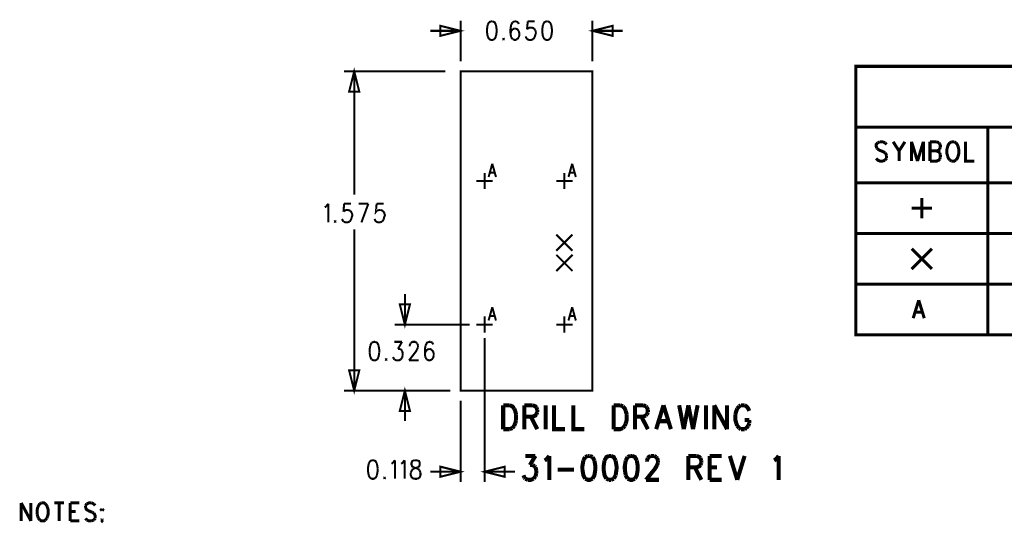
# Model space of a CAD drawing. Extents: x 5.82 to 15.01, y 4.82 to 9.83.
# Tile 6 of 9: x 5.82 to 10.68, y 7.35 to 9.83. Entities that reach past the tile are written whole.
import ezdxf

# ---------------------------------------------------------------- set-up
doc = ezdxf.new("R2010")
doc.units = 0
doc.layers.add('DD_PHO', color=1, linetype='CONTINUOUS')

msp = doc.modelspace()

# ---------------------------------------------------------------- linework, layer by layer
at = {"layer": 'DD_PHO'}
for points, const_width in [([(8, 9.625), (8, 9.825)], 0.01), ([(8.14022, 9.8175), (8.1334, 9.80437)], 0.01), ([(8.15045, 9.82187), (8.14022, 9.8175)], 0.01), ([(8.15727, 9.82187), (8.15045, 9.82187)], 0.01), ([(8.17431, 9.80437), (8.1675, 9.8175), (8.15727, 9.82187)], 0.01), ([(8.25613, 9.8175), (8.24931, 9.80437)], 0.01), ([(8.26636, 9.82187), (8.25613, 9.8175)], 0.01), ([(8.27318, 9.82187), (8.26636, 9.82187)], 0.01), ([(8.2834, 9.8175), (8.27318, 9.82187)], 0.01), ([(8.28681, 9.80875), (8.2834, 9.8175)], 0.01), ([(8.33113, 9.82187), (8.32772, 9.7825)], 0.01), ([(8.36522, 9.82187), (8.33113, 9.82187)], 0.01), ([(8.42318, 9.82187), (8.41295, 9.8175), (8.40613, 9.80437)], 0.01), ([(8.43, 9.82187), (8.42318, 9.82187)], 0.01), ([(8.44022, 9.8175), (8.43, 9.82187)], 0.01), ([(8.44704, 9.80437), (8.44022, 9.8175)], 0.01), ([(8.65, 9.625), (8.65, 9.825)], 0.01), ([(8, 9.775), (7.85, 9.775)], 0.01), ([(8, 9.775), (7.9, 9.75), (7.9, 9.8), (8, 9.775)], 0.01), ([(8.1334, 9.80437), (8.13, 9.7825), (8.13, 9.76937)], 0.01), ([(8.13, 9.76937), (8.1334, 9.7475)], 0.01), ([(8.17772, 9.7825), (8.17431, 9.80437)], 0.01), ([(8.17431, 9.7475), (8.17772, 9.76937)], 0.01), ([(8.17772, 9.76937), (8.17772, 9.7825)], 0.01), ([(8.24931, 9.80437), (8.2459, 9.7825)], 0.01), ([(8.2459, 9.7825), (8.2459, 9.76062)], 0.01), ([(8.24931, 9.77375), (8.2459, 9.76062)], 0.01), ([(8.2459, 9.76062), (8.24931, 9.74312)], 0.01), ([(8.25613, 9.7825), (8.24931, 9.77375)], 0.01), ([(8.26636, 9.78687), (8.25613, 9.7825)], 0.01), ([(8.26977, 9.78687), (8.26636, 9.78687)], 0.01), ([(8.28681, 9.77375), (8.28, 9.7825), (8.26977, 9.78687)], 0.01), ([(8.29022, 9.76062), (8.28681, 9.77375)], 0.01), ([(8.29022, 9.75625), (8.29022, 9.76062)], 0.01), ([(8.32772, 9.7825), (8.33113, 9.78687)], 0.01), ([(8.33113, 9.78687), (8.34136, 9.79125), (8.35159, 9.79125), (8.36181, 9.78687)], 0.01), ([(8.36181, 9.78687), (8.36863, 9.77812)], 0.01), ([(8.36863, 9.77812), (8.37204, 9.765)], 0.01), ([(8.37204, 9.765), (8.36863, 9.75625)], 0.01), ([(8.40613, 9.80437), (8.40272, 9.7825)], 0.01), ([(8.40272, 9.7825), (8.40272, 9.76937)], 0.01), ([(8.40272, 9.76937), (8.40613, 9.7475)], 0.01), ([(8.45045, 9.76937), (8.45045, 9.7825), (8.44704, 9.80437)], 0.01), ([(8.44704, 9.7475), (8.45045, 9.76937)], 0.01), ([(8.65, 9.775), (8.75, 9.8), (8.75, 9.75), (8.65, 9.775)], 0.01), ([(8.65, 9.775), (8.8, 9.775)], 0.01), ([(8.1334, 9.7475), (8.14022, 9.73437)], 0.01), ([(8.14022, 9.73437), (8.15045, 9.73), (8.15727, 9.73), (8.1675, 9.73437)], 0.01), ([(8.1675, 9.73437), (8.17431, 9.7475)], 0.01), ([(8.21181, 9.73875), (8.2084, 9.73437)], 0.01), ([(8.2084, 9.73437), (8.21181, 9.73)], 0.01), ([(8.21522, 9.73437), (8.21181, 9.73875)], 0.01), ([(8.21181, 9.73), (8.21522, 9.73437)], 0.01), ([(8.24931, 9.74312), (8.25613, 9.73437)], 0.01), ([(8.25613, 9.73437), (8.26636, 9.73), (8.26977, 9.73), (8.28, 9.73437)], 0.01), ([(8.28, 9.73437), (8.28681, 9.74312)], 0.01), ([(8.28681, 9.74312), (8.29022, 9.75625)], 0.01), ([(8.32431, 9.73875), (8.3209, 9.7475)], 0.01), ([(8.32772, 9.73437), (8.32431, 9.73875)], 0.01), ([(8.3584, 9.73437), (8.34818, 9.73), (8.33795, 9.73), (8.32772, 9.73437)], 0.01), ([(8.36522, 9.74312), (8.3584, 9.73437)], 0.01), ([(8.36863, 9.75625), (8.36522, 9.74312)], 0.01), ([(8.40613, 9.7475), (8.41295, 9.73437)], 0.01), ([(8.41295, 9.73437), (8.42318, 9.73), (8.43, 9.73), (8.44022, 9.73437)], 0.01), ([(8.44022, 9.73437), (8.44704, 9.7475)], 0.01), ([(7.925, 9.575), (7.425, 9.575)], 0.01), ([(7.475, 9.575), (7.5, 9.475), (7.45, 9.475), (7.475, 9.575)], 0.01), ([(7.475, 9.575), (7.475, 8.9675)], 0.01), ([(7.975, 9.575), (7.97502, 9.575)], 0.001), ([(8, 8), (8.65, 8), (8.65, 9.575), (8, 9.575), (8, 8)], 0.01), ([(8, 9.575), (8.00002, 9.575)], 0.001), ([(8.65, 9.575), (8.65002, 9.575)], 0.001), ([(9.95, 9.6), (9.95, 8.275), (13.6, 8.275), (13.6, 9.6), (9.95, 9.6)], 0.015), ([(9.95, 9.3), (13.6, 9.3)], 0.015), ([(10.6, 9.3), (10.6, 8.275)], 0.015), ([(10.05727, 9.22312), (10.05, 9.21406), (10.05, 9.205), (10.05363, 9.19593)], 0.015), ([(10.06818, 9.22765), (10.05727, 9.22312)], 0.015), ([(10.08272, 9.22765), (10.06818, 9.22765)], 0.015), ([(10.09363, 9.22312), (10.08272, 9.22765)], 0.015), ([(10.1009, 9.21406), (10.09363, 9.22312)], 0.015), ([(10.13363, 9.22765), (10.16272, 9.18234)], 0.015), ([(10.19181, 9.22765), (10.16272, 9.18234)], 0.015), ([(10.22454, 9.22765), (10.22454, 9.1325)], 0.015), ([(10.22454, 9.22765), (10.25363, 9.1325)], 0.015), ([(10.28272, 9.22765), (10.25363, 9.1325)], 0.015), ([(10.28272, 9.22765), (10.28272, 9.1325)], 0.015), ([(10.31545, 9.22765), (10.31545, 9.1325)], 0.015), ([(10.31545, 9.22765), (10.34818, 9.22765)], 0.015), ([(10.34818, 9.22765), (10.35909, 9.22312)], 0.015), ([(10.35909, 9.22312), (10.36272, 9.21859)], 0.015), ([(10.41363, 9.22312), (10.40636, 9.21406), (10.40272, 9.205)], 0.015), ([(10.4209, 9.22765), (10.41363, 9.22312)], 0.015), ([(10.43545, 9.22765), (10.4209, 9.22765)], 0.015), ([(10.44272, 9.22312), (10.43545, 9.22765)], 0.015), ([(10.45363, 9.205), (10.45, 9.21406), (10.44272, 9.22312)], 0.015), ([(10.49, 9.22765), (10.49, 9.1325), (10.53363, 9.1325)], 0.015), ([(10.05363, 9.19593), (10.05727, 9.1914)], 0.015), ([(10.05727, 9.1914), (10.06454, 9.18687)], 0.015), ([(10.06454, 9.18687), (10.08636, 9.17781), (10.09363, 9.17328)], 0.015), ([(10.09363, 9.17328), (10.09727, 9.16875), (10.1009, 9.15968)], 0.015), ([(10.16272, 9.18234), (10.16272, 9.1325)], 0.015), ([(10.31545, 9.18234), (10.34818, 9.18234), (10.35909, 9.17781), (10.36272, 9.17328)], 0.015), ([(10.35909, 9.18687), (10.34818, 9.18234)], 0.015), ([(10.36272, 9.1914), (10.35909, 9.18687)], 0.015), ([(10.36272, 9.21859), (10.36636, 9.20953), (10.36636, 9.20046)], 0.015), ([(10.36636, 9.20046), (10.36272, 9.1914)], 0.015), ([(10.36272, 9.17328), (10.36636, 9.16421)], 0.015), ([(10.40272, 9.205), (10.39909, 9.1914)], 0.015), ([(10.39909, 9.1914), (10.39909, 9.16875), (10.40272, 9.15515)], 0.015), ([(10.45727, 9.1914), (10.45363, 9.205)], 0.015), ([(10.45363, 9.15515), (10.45727, 9.16875), (10.45727, 9.1914)], 0.015), ([(10.08272, 9.1325), (10.06818, 9.1325), (10.05727, 9.13703), (10.05, 9.14609)], 0.015), ([(10.09363, 9.13703), (10.08272, 9.1325)], 0.015), ([(10.1009, 9.14609), (10.09363, 9.13703)], 0.015), ([(10.1009, 9.15968), (10.1009, 9.14609)], 0.015), ([(10.36272, 9.14156), (10.35909, 9.13703), (10.34818, 9.1325), (10.31545, 9.1325)], 0.015), ([(10.36636, 9.15062), (10.36272, 9.14156)], 0.015), ([(10.36636, 9.16421), (10.36636, 9.15062)], 0.015), ([(10.40272, 9.15515), (10.40636, 9.14609), (10.41363, 9.13703)], 0.015), ([(10.41363, 9.13703), (10.4209, 9.1325)], 0.015), ([(10.4209, 9.1325), (10.43545, 9.1325), (10.44272, 9.13703)], 0.015), ([(10.44272, 9.13703), (10.45, 9.14609), (10.45363, 9.15515)], 0.015), ([(8.15618, 9.11962), (8.138, 9.054)], 0.01), ([(8.15618, 9.11962), (8.17436, 9.054)], 0.01), ([(8.55018, 9.11962), (8.532, 9.054)], 0.01), ([(8.55018, 9.11962), (8.56836, 9.054)], 0.01), ([(8.078, 9.034), (8.158, 9.034)], 0.01), ([(8.118, 8.994), (8.118, 9.074)], 0.01), ([(8.14481, 9.07587), (8.16754, 9.07587)], 0.01), ([(8.472, 9.034), (8.552, 9.034)], 0.01), ([(8.512, 8.994), (8.512, 9.074)], 0.01), ([(8.53881, 9.07587), (8.56154, 9.07587)], 0.01), ([(13.6, 9.025), (9.95, 9.025)], 0.015), ([(10.275, 8.95), (10.275, 8.85)], 0.015), ([(7.33, 8.90437), (7.33681, 8.90875)], 0.01), ([(7.33681, 8.90875), (7.34704, 8.92187)], 0.01), ([(7.34704, 8.92187), (7.34704, 8.83)], 0.01), ([(7.42545, 8.92187), (7.42204, 8.8825)], 0.01), ([(7.42204, 8.8825), (7.42545, 8.88687)], 0.01), ([(7.45954, 8.92187), (7.42545, 8.92187)], 0.01), ([(7.42545, 8.88687), (7.43568, 8.89125), (7.4459, 8.89125)], 0.01), ([(7.4459, 8.89125), (7.45613, 8.88687)], 0.01), ([(7.45613, 8.88687), (7.46295, 8.87812)], 0.01), ([(7.49704, 8.92187), (7.54477, 8.92187)], 0.01), ([(7.54477, 8.92187), (7.51068, 8.83)], 0.01), ([(7.58568, 8.92187), (7.58227, 8.8825), (7.58568, 8.88687)], 0.01), ([(7.61977, 8.92187), (7.58568, 8.92187)], 0.01), ([(7.58568, 8.88687), (7.5959, 8.89125)], 0.01), ([(7.5959, 8.89125), (7.60613, 8.89125)], 0.01), ([(7.60613, 8.89125), (7.61636, 8.88687)], 0.01), ([(7.61636, 8.88687), (7.62318, 8.87812)], 0.01), ([(10.225, 8.9), (10.325, 8.9)], 0.015), ([(7.38113, 8.83875), (7.37772, 8.83437)], 0.01), ([(7.38454, 8.83437), (7.38113, 8.83875)], 0.01), ([(7.41863, 8.83875), (7.41522, 8.8475)], 0.01), ([(7.42204, 8.83437), (7.41863, 8.83875)], 0.01), ([(7.45954, 8.84312), (7.45272, 8.83437)], 0.01), ([(7.46295, 8.87812), (7.46636, 8.865), (7.46295, 8.85625), (7.45954, 8.84312)], 0.01), ([(7.58227, 8.83437), (7.57886, 8.83875), (7.57545, 8.8475)], 0.01), ([(7.61977, 8.84312), (7.61295, 8.83437)], 0.01), ([(7.62318, 8.87812), (7.62659, 8.865), (7.62318, 8.85625), (7.61977, 8.84312)], 0.01), ([(7.37772, 8.83437), (7.38113, 8.83)], 0.01), ([(7.38113, 8.83), (7.38454, 8.83437)], 0.01), ([(7.45272, 8.83437), (7.4425, 8.83), (7.43227, 8.83), (7.42204, 8.83437)], 0.01), ([(7.475, 8), (7.475, 8.795)], 0.01), ([(7.60272, 8.83), (7.5925, 8.83), (7.58227, 8.83437)], 0.01), ([(7.61295, 8.83437), (7.60272, 8.83)], 0.01), ([(8.472, 8.69), (8.552, 8.77)], 0.01), ([(8.472, 8.77), (8.552, 8.69)], 0.01), ([(9.95, 8.775), (13.6, 8.775)], 0.015), ([(10.225, 8.7), (10.325, 8.6)], 0.015), ([(10.325, 8.7), (10.225, 8.6)], 0.015), ([(8.472, 8.59), (8.552, 8.67)], 0.01), ([(8.472, 8.67), (8.552, 8.59)], 0.01), ([(9.95, 8.525), (13.6, 8.525)], 0.015), ([(7.725, 8.326), (7.725, 8.476)], 0.01), ([(10.25977, 8.44609), (10.2325, 8.3575)], 0.015), ([(10.25977, 8.44609), (10.28704, 8.3575)], 0.015), ([(7.725, 8.326), (7.7, 8.426), (7.75, 8.426), (7.725, 8.326)], 0.01), ([(8.15618, 8.41162), (8.138, 8.346)], 0.01), ([(8.15618, 8.41162), (8.17436, 8.346)], 0.01), ([(8.55018, 8.41162), (8.532, 8.346)], 0.01), ([(8.55018, 8.41162), (8.56836, 8.346)], 0.01), ([(8.118, 8.286), (8.118, 8.366)], 0.01), ([(8.14481, 8.36787), (8.16754, 8.36787)], 0.01), ([(8.512, 8.286), (8.512, 8.366)], 0.01), ([(8.53881, 8.36787), (8.56154, 8.36787)], 0.01), ([(10.24272, 8.38703), (10.27681, 8.38703)], 0.015), ([(8.045, 8.326), (7.675, 8.326)], 0.01), ([(8.078, 8.326), (8.158, 8.326)], 0.01), ([(8.095, 8.326), (8.09502, 8.326)], 0.001), ([(8.118, 8.31), (8.11802, 8.31)], 0.001), ([(8.472, 8.326), (8.552, 8.326)], 0.01), ([(8.118, 8.26), (8.118, 7.55)], 0.01), ([(7.5544, 8.22337), (7.551, 8.2015), (7.551, 8.18837)], 0.01), ([(7.56122, 8.2365), (7.5544, 8.22337)], 0.01), ([(7.57145, 8.24087), (7.56122, 8.2365)], 0.01), ([(7.57827, 8.24087), (7.57145, 8.24087)], 0.01), ([(7.59531, 8.22337), (7.5885, 8.2365), (7.57827, 8.24087)], 0.01), ([(7.59872, 8.2015), (7.59531, 8.22337)], 0.01), ([(7.67372, 8.24087), (7.71122, 8.24087)], 0.01), ([(7.71122, 8.24087), (7.69077, 8.20587)], 0.01), ([(7.69077, 8.20587), (7.701, 8.20587)], 0.01), ([(7.701, 8.20587), (7.70781, 8.2015)], 0.01), ([(7.74872, 8.22337), (7.75213, 8.23212)], 0.01), ([(7.74872, 8.219), (7.74872, 8.22337)], 0.01), ([(7.75213, 8.23212), (7.75554, 8.2365)], 0.01), ([(7.75554, 8.2365), (7.76236, 8.24087)], 0.01), ([(7.76236, 8.24087), (7.776, 8.24087)], 0.01), ([(7.776, 8.24087), (7.78281, 8.2365)], 0.01), ([(7.78622, 8.20587), (7.7794, 8.19275)], 0.01), ([(7.78281, 8.2365), (7.78622, 8.23212)], 0.01), ([(7.78622, 8.23212), (7.78963, 8.22337)], 0.01), ([(7.78963, 8.21462), (7.78622, 8.20587)], 0.01), ([(7.78963, 8.22337), (7.78963, 8.21462)], 0.01), ([(7.82713, 8.22337), (7.82372, 8.2015)], 0.01), ([(7.84418, 8.24087), (7.83395, 8.2365), (7.82713, 8.22337)], 0.01), ([(7.84418, 8.20587), (7.83395, 8.2015), (7.82713, 8.19275)], 0.01), ([(7.851, 8.24087), (7.84418, 8.24087)], 0.01), ([(7.84759, 8.20587), (7.84418, 8.20587)], 0.01), ([(7.85781, 8.2015), (7.84759, 8.20587)], 0.01), ([(7.86122, 8.2365), (7.851, 8.24087)], 0.01), ([(7.86463, 8.22775), (7.86122, 8.2365)], 0.01), ([(7.551, 8.18837), (7.5544, 8.1665)], 0.01), ([(7.5544, 8.1665), (7.56122, 8.15337)], 0.01), ([(7.5885, 8.15337), (7.59531, 8.1665)], 0.01), ([(7.59531, 8.1665), (7.59872, 8.18837)], 0.01), ([(7.59872, 8.18837), (7.59872, 8.2015)], 0.01), ([(7.63281, 8.15775), (7.6294, 8.15337)], 0.01), ([(7.63622, 8.15337), (7.63281, 8.15775)], 0.01), ([(7.67031, 8.15775), (7.6669, 8.1665)], 0.01), ([(7.67372, 8.15337), (7.67031, 8.15775)], 0.01), ([(7.71122, 8.16212), (7.7044, 8.15337)], 0.01), ([(7.70781, 8.2015), (7.71122, 8.19712)], 0.01), ([(7.71122, 8.19712), (7.71463, 8.184)], 0.01), ([(7.71463, 8.17525), (7.71122, 8.16212)], 0.01), ([(7.71463, 8.184), (7.71463, 8.17525)], 0.01), ([(7.7794, 8.19275), (7.74531, 8.149)], 0.01), ([(7.82372, 8.2015), (7.82372, 8.17962)], 0.01), ([(7.82713, 8.19275), (7.82372, 8.17962)], 0.01), ([(7.82372, 8.17962), (7.82713, 8.16212)], 0.01), ([(7.82713, 8.16212), (7.83395, 8.15337)], 0.01), ([(7.86463, 8.19275), (7.85781, 8.2015)], 0.01), ([(7.85781, 8.15337), (7.86463, 8.16212)], 0.01), ([(7.86804, 8.17962), (7.86463, 8.19275)], 0.01), ([(7.86463, 8.16212), (7.86804, 8.17525)], 0.01), ([(7.86804, 8.17525), (7.86804, 8.17962)], 0.01), ([(7.56122, 8.15337), (7.57145, 8.149), (7.57827, 8.149), (7.5885, 8.15337)], 0.01), ([(7.6294, 8.15337), (7.63281, 8.149)], 0.01), ([(7.63281, 8.149), (7.63622, 8.15337)], 0.01), ([(7.7044, 8.15337), (7.69418, 8.149), (7.68395, 8.149), (7.67372, 8.15337)], 0.01), ([(7.74531, 8.149), (7.79304, 8.149)], 0.01), ([(7.83395, 8.15337), (7.84418, 8.149), (7.84759, 8.149), (7.85781, 8.15337)], 0.01), ([(7.475, 8), (7.45, 8.1), (7.5, 8.1), (7.475, 8)], 0.01), ([(7.95, 8), (7.425, 8)], 0.01), ([(7.725, 8), (7.75, 7.9), (7.7, 7.9), (7.725, 8)], 0.01), ([(7.725, 8), (7.725, 7.85)], 0.01), ([(8, 8), (8.00002, 8)], 0.001), ([(8, 8), (8.00002, 8)], 0.001), ([(8, 8), (8.00002, 8)], 0.001), ([(8, 7.95), (8, 7.55)], 0.01), ([(8.21, 7.92812), (8.21, 7.81)], 0.02), ([(8.21, 7.92812), (8.24181, 7.92812)], 0.02), ([(8.24181, 7.92812), (8.25545, 7.9225), (8.26454, 7.91125)], 0.02), ([(8.26454, 7.91125), (8.26909, 7.9), (8.27363, 7.88312)], 0.02), ([(8.31454, 7.92812), (8.31454, 7.81)], 0.02), ([(8.31454, 7.92812), (8.35545, 7.92812)], 0.02), ([(8.35545, 7.92812), (8.36909, 7.9225), (8.37363, 7.91687)], 0.02), ([(8.37363, 7.91687), (8.37818, 7.90562)], 0.02), ([(8.41909, 7.92812), (8.41909, 7.81)], 0.02), ([(8.46, 7.92812), (8.46, 7.81), (8.51454, 7.81)], 0.02), ([(8.55545, 7.92812), (8.55545, 7.81), (8.61, 7.81)], 0.02), ([(8.75545, 7.92812), (8.75545, 7.81)], 0.02), ([(8.75545, 7.92812), (8.78727, 7.92812)], 0.02), ([(8.78727, 7.92812), (8.8009, 7.9225)], 0.02), ([(8.8009, 7.9225), (8.81, 7.91125), (8.81454, 7.9)], 0.02), ([(8.86, 7.92812), (8.86, 7.81)], 0.02), ([(8.86, 7.92812), (8.9009, 7.92812)], 0.02), ([(8.9009, 7.92812), (8.91454, 7.9225)], 0.02), ([(8.91454, 7.9225), (8.91909, 7.91687)], 0.02), ([(8.91909, 7.91687), (8.92363, 7.90562)], 0.02), ([(9.0009, 7.92812), (8.96454, 7.81)], 0.02), ([(9.0009, 7.92812), (9.03727, 7.81)], 0.02), ([(9.07818, 7.92812), (9.1009, 7.81)], 0.02), ([(9.12363, 7.92812), (9.1009, 7.81)], 0.02), ([(9.12363, 7.92812), (9.14636, 7.81)], 0.02), ([(9.16909, 7.92812), (9.14636, 7.81)], 0.02), ([(9.21, 7.92812), (9.21, 7.81)], 0.02), ([(9.2509, 7.92812), (9.2509, 7.81)], 0.02), ([(9.2509, 7.92812), (9.31454, 7.81)], 0.02), ([(9.31454, 7.92812), (9.31454, 7.81)], 0.02), ([(9.36454, 7.91125), (9.36, 7.9), (9.35545, 7.88312)], 0.02), ([(9.37363, 7.9225), (9.36454, 7.91125)], 0.02), ([(9.38272, 7.92812), (9.37363, 7.9225)], 0.02), ([(9.4009, 7.92812), (9.38272, 7.92812)], 0.02), ([(9.42363, 7.9), (9.41909, 7.91125), (9.41, 7.9225), (9.4009, 7.92812)], 0.02), ([(8.27363, 7.88312), (8.27363, 7.855)], 0.02), ([(8.35545, 7.87187), (8.31454, 7.87187)], 0.02), ([(8.34636, 7.87187), (8.37818, 7.81)], 0.02), ([(8.37363, 7.88312), (8.36909, 7.8775), (8.35545, 7.87187)], 0.02), ([(8.37818, 7.89437), (8.37363, 7.88312)], 0.02), ([(8.37818, 7.90562), (8.37818, 7.89437)], 0.02), ([(8.81454, 7.9), (8.81909, 7.88312)], 0.02), ([(8.81909, 7.88312), (8.81909, 7.855), (8.81454, 7.83812)], 0.02), ([(8.9009, 7.87187), (8.86, 7.87187)], 0.02), ([(8.89181, 7.87187), (8.92363, 7.81)], 0.02), ([(8.91454, 7.8775), (8.9009, 7.87187)], 0.02), ([(8.91909, 7.88312), (8.91454, 7.8775)], 0.02), ([(8.92363, 7.89437), (8.91909, 7.88312)], 0.02), ([(8.92363, 7.90562), (8.92363, 7.89437)], 0.02), ([(9.35545, 7.88312), (9.35545, 7.855), (9.36, 7.83812)], 0.02), ([(8.24181, 7.81), (8.21, 7.81)], 0.02), ([(8.25545, 7.81562), (8.24181, 7.81)], 0.02), ([(8.26454, 7.82687), (8.25545, 7.81562)], 0.02), ([(8.26909, 7.83812), (8.26454, 7.82687)], 0.02), ([(8.27363, 7.855), (8.26909, 7.83812)], 0.02), ([(8.8009, 7.81562), (8.78727, 7.81), (8.75545, 7.81)], 0.02), ([(8.81, 7.82687), (8.8009, 7.81562)], 0.02), ([(8.81454, 7.83812), (8.81, 7.82687)], 0.02), ([(8.97818, 7.84937), (9.02363, 7.84937)], 0.02), ([(9.36, 7.83812), (9.36454, 7.82687)], 0.02), ([(9.36454, 7.82687), (9.37363, 7.81562)], 0.02), ([(9.37363, 7.81562), (9.38272, 7.81)], 0.02), ([(9.38272, 7.81), (9.4009, 7.81)], 0.02), ([(9.4009, 7.855), (9.42363, 7.855)], 0.02), ([(9.4009, 7.81), (9.41, 7.81562)], 0.02), ([(9.41, 7.81562), (9.41909, 7.82687)], 0.02), ([(9.41909, 7.82687), (9.42363, 7.83812)], 0.02), ([(9.42363, 7.83812), (9.42363, 7.855)], 0.02), ([(8.31909, 7.67812), (8.36909, 7.67812)], 0.02), ([(8.36909, 7.67812), (8.34181, 7.63312)], 0.02), ([(8.42363, 7.66125), (8.43727, 7.67812)], 0.02), ([(8.43727, 7.67812), (8.43727, 7.56)], 0.02), ([(8.61454, 7.6725), (8.60545, 7.65562)], 0.02), ([(8.62818, 7.67812), (8.61454, 7.6725)], 0.02), ([(8.63727, 7.67812), (8.62818, 7.67812)], 0.02), ([(8.6509, 7.6725), (8.63727, 7.67812)], 0.02), ([(8.66, 7.65562), (8.6509, 7.6725)], 0.02), ([(8.73272, 7.67812), (8.71909, 7.6725), (8.71, 7.65562)], 0.02), ([(8.74181, 7.67812), (8.73272, 7.67812)], 0.02), ([(8.76454, 7.65562), (8.75545, 7.6725), (8.74181, 7.67812)], 0.02), ([(8.82363, 7.6725), (8.81454, 7.65562)], 0.02), ([(8.83727, 7.67812), (8.82363, 7.6725)], 0.02), ([(8.84636, 7.67812), (8.83727, 7.67812)], 0.02), ([(8.86909, 7.65562), (8.86, 7.6725), (8.84636, 7.67812)], 0.02), ([(8.91909, 7.65562), (8.92363, 7.66687)], 0.02), ([(8.92363, 7.66687), (8.92818, 7.6725), (8.93727, 7.67812)], 0.02), ([(8.93727, 7.67812), (8.95545, 7.67812)], 0.02), ([(8.95545, 7.67812), (8.96454, 7.6725)], 0.02), ([(8.96454, 7.6725), (8.96909, 7.66687)], 0.02), ([(8.96909, 7.66687), (8.97363, 7.65562)], 0.02), ([(9.12363, 7.67812), (9.12363, 7.56)], 0.02), ([(9.12363, 7.67812), (9.16454, 7.67812)], 0.02), ([(9.16454, 7.67812), (9.17818, 7.6725), (9.18272, 7.66687)], 0.02), ([(9.18272, 7.66687), (9.18727, 7.65562)], 0.02), ([(9.22818, 7.67812), (9.22818, 7.56)], 0.02), ([(9.22818, 7.67812), (9.28727, 7.67812)], 0.02), ([(9.32818, 7.67812), (9.36454, 7.56)], 0.02), ([(9.4009, 7.67812), (9.36454, 7.56)], 0.02), ([(9.54636, 7.65562), (9.55545, 7.66125), (9.56909, 7.67812)], 0.02), ([(9.56909, 7.67812), (9.56909, 7.56)], 0.02), ([(7.5464, 7.63937), (7.543, 7.6175), (7.543, 7.60437)], 0.01), ([(7.55322, 7.6525), (7.5464, 7.63937)], 0.01), ([(7.56345, 7.65687), (7.55322, 7.6525)], 0.01), ([(7.57027, 7.65687), (7.56345, 7.65687)], 0.01), ([(7.58731, 7.63937), (7.5805, 7.6525), (7.57027, 7.65687)], 0.01), ([(7.59072, 7.6175), (7.58731, 7.63937)], 0.01), ([(7.6589, 7.63937), (7.66572, 7.64375)], 0.01), ([(7.66572, 7.64375), (7.67595, 7.65687)], 0.01), ([(7.67595, 7.65687), (7.67595, 7.565)], 0.01), ([(7.70663, 7.63937), (7.71345, 7.64375), (7.72368, 7.65687)], 0.01), ([(7.72368, 7.65687), (7.72368, 7.565)], 0.01), ([(7.7714, 7.65687), (7.76118, 7.6525), (7.75777, 7.64375), (7.75777, 7.635), (7.76118, 7.62625), (7.768, 7.62187)], 0.01), ([(7.768, 7.62187), (7.78163, 7.6175)], 0.01), ([(7.78504, 7.65687), (7.7714, 7.65687)], 0.01), ([(7.77481, 7.6175), (7.78845, 7.62187)], 0.01), ([(7.78845, 7.62187), (7.79527, 7.62625), (7.79868, 7.635), (7.79868, 7.64375), (7.79527, 7.6525), (7.78504, 7.65687)], 0.01), ([(8, 7.6), (7.9, 7.575), (7.9, 7.625), (8, 7.6)], 0.01), ([(8.118, 7.6), (8.218, 7.625), (8.218, 7.575), (8.118, 7.6)], 0.01), ([(8.34181, 7.63312), (8.35545, 7.63312)], 0.02), ([(8.35545, 7.63312), (8.36454, 7.6275)], 0.02), ([(8.36454, 7.6275), (8.36909, 7.62187)], 0.02), ([(8.36909, 7.62187), (8.37363, 7.605)], 0.02), ([(8.41454, 7.65562), (8.42363, 7.66125)], 0.02), ([(8.60545, 7.65562), (8.6009, 7.6275)], 0.02), ([(8.6009, 7.6275), (8.6009, 7.61062)], 0.02), ([(8.66454, 7.6275), (8.66, 7.65562)], 0.02), ([(8.66454, 7.61062), (8.66454, 7.6275)], 0.02), ([(8.71, 7.65562), (8.70545, 7.6275), (8.70545, 7.61062)], 0.02), ([(8.76909, 7.61062), (8.76909, 7.6275), (8.76454, 7.65562)], 0.02), ([(8.81454, 7.65562), (8.81, 7.6275), (8.81, 7.61062)], 0.02), ([(8.87363, 7.6275), (8.86909, 7.65562)], 0.02), ([(8.87363, 7.61062), (8.87363, 7.6275)], 0.02), ([(8.96909, 7.63312), (8.96, 7.61625), (8.91454, 7.56)], 0.02), ([(8.91909, 7.65), (8.91909, 7.65562)], 0.02), ([(8.97363, 7.64437), (8.96909, 7.63312)], 0.02), ([(8.97363, 7.65562), (8.97363, 7.64437)], 0.02), ([(9.16454, 7.62187), (9.12363, 7.62187)], 0.02), ([(9.15545, 7.62187), (9.18727, 7.56)], 0.02), ([(9.18272, 7.63312), (9.17818, 7.6275), (9.16454, 7.62187)], 0.02), ([(9.18727, 7.64437), (9.18272, 7.63312)], 0.02), ([(9.18727, 7.65562), (9.18727, 7.64437)], 0.02), ([(9.22818, 7.62187), (9.26454, 7.62187)], 0.02), ([(7.543, 7.60437), (7.5464, 7.5825)], 0.01), ([(7.5464, 7.5825), (7.55322, 7.56937)], 0.01), ([(7.5805, 7.56937), (7.58731, 7.5825)], 0.01), ([(7.58731, 7.5825), (7.59072, 7.60437)], 0.01), ([(7.59072, 7.60437), (7.59072, 7.6175)], 0.01), ([(7.62481, 7.57375), (7.6214, 7.56937)], 0.01), ([(7.62822, 7.56937), (7.62481, 7.57375)], 0.01), ([(7.75436, 7.59562), (7.75777, 7.60437)], 0.01), ([(7.76118, 7.56937), (7.75777, 7.57375), (7.75436, 7.5825), (7.75436, 7.59562)], 0.01), ([(7.75777, 7.60437), (7.76459, 7.61312)], 0.01), ([(7.76459, 7.61312), (7.77481, 7.6175)], 0.01), ([(7.78163, 7.6175), (7.79186, 7.61312)], 0.01), ([(7.79186, 7.61312), (7.79868, 7.60437)], 0.01), ([(7.80209, 7.59562), (7.80209, 7.5825), (7.79868, 7.57375), (7.79527, 7.56937)], 0.01), ([(7.79868, 7.60437), (7.80209, 7.59562)], 0.01), ([(8, 7.6), (7.85, 7.6)], 0.01), ([(8.118, 7.6), (8.268, 7.6)], 0.01), ([(8.31454, 7.57125), (8.31, 7.5825)], 0.02), ([(8.31909, 7.56562), (8.31454, 7.57125)], 0.02), ([(8.36909, 7.57687), (8.36, 7.56562)], 0.02), ([(8.37363, 7.59375), (8.36909, 7.57687)], 0.02), ([(8.37363, 7.605), (8.37363, 7.59375)], 0.02), ([(8.47818, 7.61062), (8.56, 7.61062)], 0.02), ([(8.6009, 7.61062), (8.60545, 7.5825), (8.61454, 7.56562)], 0.02), ([(8.6509, 7.56562), (8.66, 7.5825), (8.66454, 7.61062)], 0.02), ([(8.70545, 7.61062), (8.71, 7.5825), (8.71909, 7.56562)], 0.02), ([(8.75545, 7.56562), (8.76454, 7.5825)], 0.02), ([(8.76454, 7.5825), (8.76909, 7.61062)], 0.02), ([(8.81, 7.61062), (8.81454, 7.5825)], 0.02), ([(8.81454, 7.5825), (8.82363, 7.56562)], 0.02), ([(8.86, 7.56562), (8.86909, 7.5825), (8.87363, 7.61062)], 0.02), ([(7.55322, 7.56937), (7.56345, 7.565), (7.57027, 7.565), (7.5805, 7.56937)], 0.01), ([(7.6214, 7.56937), (7.62481, 7.565)], 0.01), ([(7.62481, 7.565), (7.62822, 7.56937)], 0.01), ([(7.7714, 7.565), (7.76118, 7.56937)], 0.01), ([(7.78504, 7.565), (7.7714, 7.565)], 0.01), ([(7.79527, 7.56937), (7.78504, 7.565)], 0.01), ([(8.33272, 7.56), (8.31909, 7.56562)], 0.02), ([(8.36, 7.56562), (8.34636, 7.56), (8.33272, 7.56)], 0.02), ([(8.61454, 7.56562), (8.62818, 7.56), (8.63727, 7.56), (8.6509, 7.56562)], 0.02), ([(8.71909, 7.56562), (8.73272, 7.56)], 0.02), ([(8.73272, 7.56), (8.74181, 7.56)], 0.02), ([(8.74181, 7.56), (8.75545, 7.56562)], 0.02), ([(8.82363, 7.56562), (8.83727, 7.56), (8.84636, 7.56), (8.86, 7.56562)], 0.02), ([(8.91454, 7.56), (8.97818, 7.56)], 0.02), ([(9.22818, 7.56), (9.28727, 7.56)], 0.02), ([(5.8325, 7.44609), (5.8325, 7.3575)], 0.015), ([(5.8325, 7.44609), (5.88022, 7.3575)], 0.015), ([(5.88022, 7.44609), (5.88022, 7.3575)], 0.015), ([(5.91431, 7.425), (5.9109, 7.41234)], 0.015), ([(5.91772, 7.43343), (5.91431, 7.425)], 0.015), ([(5.92454, 7.44187), (5.91772, 7.43343)], 0.015), ([(5.93136, 7.44609), (5.92454, 7.44187)], 0.015), ([(5.95181, 7.44187), (5.945, 7.44609), (5.93136, 7.44609)], 0.015), ([(5.95863, 7.43343), (5.95181, 7.44187)], 0.015), ([(5.96204, 7.425), (5.95863, 7.43343)], 0.015), ([(5.96204, 7.37859), (5.96545, 7.39125), (5.96545, 7.41234), (5.96204, 7.425)], 0.015), ([(5.99613, 7.44609), (6.04386, 7.44609)], 0.015), ([(6.02, 7.44609), (6.02, 7.3575)], 0.015), ([(6.07454, 7.44609), (6.07454, 7.3575)], 0.015), ([(6.07454, 7.44609), (6.11886, 7.44609)], 0.015), ([(6.15636, 7.44187), (6.14954, 7.43343)], 0.015), ([(6.14954, 7.43343), (6.14954, 7.425)], 0.015), ([(6.14954, 7.425), (6.15295, 7.41656), (6.15636, 7.41234), (6.16318, 7.40812)], 0.015), ([(6.18022, 7.44609), (6.16659, 7.44609), (6.15636, 7.44187)], 0.015), ([(6.19045, 7.44187), (6.18022, 7.44609)], 0.015), ([(6.19727, 7.43343), (6.19045, 7.44187)], 0.015), ([(5.9109, 7.41234), (5.9109, 7.39125)], 0.015), ([(5.9109, 7.39125), (5.91431, 7.37859)], 0.015), ([(5.91431, 7.37859), (5.91772, 7.37015)], 0.015), ([(5.95863, 7.37015), (5.96204, 7.37859)], 0.015), ([(6.07454, 7.4039), (6.10181, 7.4039)], 0.015), ([(6.16318, 7.40812), (6.18363, 7.39968)], 0.015), ([(6.18363, 7.39968), (6.19045, 7.39546)], 0.015), ([(6.19045, 7.39546), (6.19386, 7.39125), (6.19727, 7.38281), (6.19727, 7.37015)], 0.015), ([(6.23136, 7.41656), (6.22795, 7.41234), (6.23136, 7.40812)], 0.015), ([(6.23136, 7.40812), (6.23477, 7.41234), (6.23136, 7.41656)], 0.015), ([(5.91772, 7.37015), (5.92454, 7.36171)], 0.015), ([(5.92454, 7.36171), (5.93136, 7.3575), (5.945, 7.3575), (5.95181, 7.36171)], 0.015), ([(5.95181, 7.36171), (5.95863, 7.37015)], 0.015), ([(6.07454, 7.3575), (6.11886, 7.3575)], 0.015), ([(6.15636, 7.36171), (6.14954, 7.37015)], 0.015), ([(6.18022, 7.3575), (6.16659, 7.3575), (6.15636, 7.36171)], 0.015), ([(6.19045, 7.36171), (6.18022, 7.3575)], 0.015), ([(6.19727, 7.37015), (6.19045, 7.36171)], 0.015), ([(6.23136, 7.36593), (6.22795, 7.36171)], 0.015), ([(6.22795, 7.36171), (6.23136, 7.3575), (6.23477, 7.36171)], 0.015), ([(6.23477, 7.36171), (6.23136, 7.36593)], 0.015)]:
    msp.add_lwpolyline(points, dxfattribs=dict(at, const_width=const_width))

doc.saveas('drawing.dxf')
